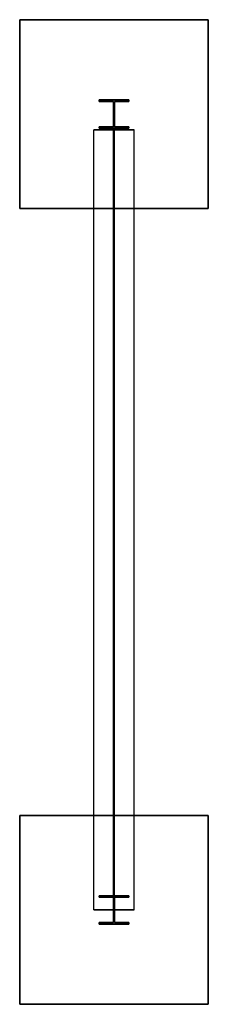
# Model space of a CAD drawing. Header units: millimetres. Extents: x -700 to 700, y 5200 to 12500.
import ezdxf

# ---------------------------------------------------------------- set-up
doc = ezdxf.new("R2010")
doc.units = ezdxf.units.MM
for name, color, linetype in [('3', 7, 'Continuous'), ('7', 7, 'Continuous'), ('8', 7, 'Continuous')]:
    doc.layers.add(name, color=color, linetype=linetype)

msp = doc.modelspace()

# ---------------------------------------------------------------- linework, layer by layer
at = {"layer": '3', "color": 91}
for points in [[(150, 5900, 7200), (-150, 5900, 7200), (-150, 11682.5, 7200), (150, 11682.5, 7200)], [(-150, 5900, 7200), (-150, 5900, 7186), (-150, 11682.5, 7186), (-150, 11682.5, 7200)], [(-150, 5900, 7186), (-4.25, 5900, 7186), (-4.25, 11682.5, 7186), (-150, 11682.5, 7186)], [(-4.25, 5900, 6924), (-150, 5900, 6924), (-150, 11682.5, 6924), (-4.25, 11682.5, 6924)], [(-150, 5900, 6924), (-150, 5900, 6910), (-150, 11682.5, 6910), (-150, 11682.5, 6924)], [(-150, 5900, 6910), (150, 5900, 6910), (150, 11682.5, 6910), (-150, 11682.5, 6910)], [(150, 11682.5, 6910), (150, 11682.5, 6924), (4.25, 11682.5, 6924), (4.25, 11682.5, 7186), (150, 11682.5, 7186), (150, 11682.5, 7200), (-150, 11682.5, 7200), (-150, 11682.5, 7186), (-4.25, 11682.5, 7186), (-4.25, 11682.5, 6924), (-150, 11682.5, 6924), (-150, 11682.5, 6910)], [(-4.25, 5900, 7186), (-4.25, 5900, 6924), (-4.25, 11682.5, 6924), (-4.25, 11682.5, 7186)], [(150, 5900, 6924), (4.25, 5900, 6924), (4.25, 11682.5, 6924), (150, 11682.5, 6924)], [(4.25, 5900, 6924), (4.25, 5900, 7186), (4.25, 11682.5, 7186), (4.25, 11682.5, 6924)], [(4.25, 5900, 7186), (150, 5900, 7186), (150, 11682.5, 7186), (4.25, 11682.5, 7186)], [(150, 5900, 6910), (150, 5900, 6924), (150, 11682.5, 6924), (150, 11682.5, 6910)], [(150, 5900, 7186), (150, 5900, 7200), (150, 11682.5, 7200), (150, 11682.5, 7186)], [(150, 5900, 6924), (150, 5900, 6910), (-150, 5900, 6910), (-150, 5900, 6924), (-4.25, 5900, 6924), (-4.25, 5900, 7186), (-150, 5900, 7186), (-150, 5900, 7200), (150, 5900, 7200), (150, 5900, 7186), (4.25, 5900, 7186), (4.25, 5900, 6924)]]:
    msp.add_polyline3d(points, dxfattribs=at)
at = {"layer": '7', "color": 6}
for points in [[(-110, 11894, 0), (-110, 11905, 0), (-110, 11905, 7200), (-110, 11894, 7200)], [(-110, 11905, 0), (110, 11905, 0), (110, 11905, 7200), (-110, 11905, 7200)], [(-110, 11706, 0), (-110, 11695, 0), (110, 11695, 0), (110, 11706, 0), (3.5, 11706, 0), (3.5, 11894, 0), (110, 11894, 0), (110, 11905, 0), (-110, 11905, 0), (-110, 11894, 0), (-3.5, 11894, 0), (-3.5, 11706, 0)], [(-110, 11695, 7200), (-110, 11706, 7200), (-3.5, 11706, 7200), (-3.5, 11894, 7200), (-110, 11894, 7200), (-110, 11905, 7200), (110, 11905, 7200), (110, 11894, 7200), (3.5, 11894, 7200), (3.5, 11706, 7200), (110, 11706, 7200), (110, 11695, 7200)], [(110, 11905, 0), (110, 11894, 0), (110, 11894, 7200), (110, 11905, 7200)], [(-3.5, 11894, 0), (-110, 11894, 0), (-110, 11894, 7200), (-3.5, 11894, 7200)], [(-3.5, 11706, 0), (-3.5, 11894, 0), (-3.5, 11894, 7200), (-3.5, 11706, 7200)], [(110, 11894, 0), (3.5, 11894, 0), (3.5, 11894, 7200), (110, 11894, 7200)], [(3.5, 11894, 0), (3.5, 11706, 0), (3.5, 11706, 7200), (3.5, 11894, 7200)], [(-110, 11695, 0), (-110, 11706, 0), (-110, 11706, 7200), (-110, 11695, 7200)], [(-110, 11706, 0), (-3.5, 11706, 0), (-3.5, 11706, 7200), (-110, 11706, 7200)], [(110, 11695, 0), (-110, 11695, 0), (-110, 11695, 7200), (110, 11695, 7200)], [(3.5, 11706, 0), (110, 11706, 0), (110, 11706, 7200), (3.5, 11706, 7200)], [(110, 11706, 0), (110, 11695, 0), (110, 11695, 7200), (110, 11706, 7200)], [(110, 6005, 7200), (-110, 6005, 7200), (-110, 6005, 0), (110, 6005, 0)], [(-110, 6005, 7200), (-110, 5994, 7200), (-110, 5994, 0), (-110, 6005, 0)], [(110, 5806, 7200), (110, 5795, 7200), (-110, 5795, 7200), (-110, 5806, 7200), (-3.5, 5806, 7200), (-3.5, 5994, 7200), (-110, 5994, 7200), (-110, 6005, 7200), (110, 6005, 7200), (110, 5994, 7200), (3.5, 5994, 7200), (3.5, 5806, 7200)], [(110, 5795, 0), (110, 5806, 0), (3.5, 5806, 0), (3.5, 5994, 0), (110, 5994, 0), (110, 6005, 0), (-110, 6005, 0), (-110, 5994, 0), (-3.5, 5994, 0), (-3.5, 5806, 0), (-110, 5806, 0), (-110, 5795, 0)], [(-110, 5994, 7200), (-3.5, 5994, 7200), (-3.5, 5994, 0), (-110, 5994, 0)], [(-3.5, 5994, 7200), (-3.5, 5806, 7200), (-3.5, 5806, 0), (-3.5, 5994, 0)], [(3.5, 5806, 7200), (3.5, 5994, 7200), (3.5, 5994, 0), (3.5, 5806, 0)], [(3.5, 5994, 7200), (110, 5994, 7200), (110, 5994, 0), (3.5, 5994, 0)], [(110, 5994, 7200), (110, 6005, 7200), (110, 6005, 0), (110, 5994, 0)], [(-3.5, 5806, 7200), (-110, 5806, 7200), (-110, 5806, 0), (-3.5, 5806, 0)], [(-110, 5806, 7200), (-110, 5795, 7200), (-110, 5795, 0), (-110, 5806, 0)], [(-110, 5795, 7200), (110, 5795, 7200), (110, 5795, 0), (-110, 5795, 0)], [(110, 5806, 7200), (3.5, 5806, 7200), (3.5, 5806, 0), (110, 5806, 0)], [(110, 5795, 7200), (110, 5806, 7200), (110, 5806, 0), (110, 5795, 0)]]:
    msp.add_polyline3d(points, dxfattribs=at)
at = {"layer": '8', "color": 253}
for points in [[(700, 12500, 0), (-700, 12500, 0), (-700, 12500, -500), (700, 12500, -500)], [(-700, 12500, 0), (-700, 11100, 0), (-700, 11100, -500), (-700, 12500, -500)], [(700, 12500, 0), (700, 11100, 0), (-700, 11100, 0), (-700, 12500, 0)], [(700, 11100, -500), (700, 12500, -500), (-700, 12500, -500), (-700, 11100, -500)], [(700, 11100, 0), (700, 12500, 0), (700, 12500, -500), (700, 11100, -500)], [(-700, 11100, 0), (700, 11100, 0), (700, 11100, -500), (-700, 11100, -500)], [(700, 6600, 0), (-700, 6600, 0), (-700, 6600, -500), (700, 6600, -500)], [(-700, 6600, 0), (-700, 5200, 0), (-700, 5200, -500), (-700, 6600, -500)], [(700, 6600, 0), (700, 5200, 0), (-700, 5200, 0), (-700, 6600, 0)], [(700, 5200, -500), (700, 6600, -500), (-700, 6600, -500), (-700, 5200, -500)], [(700, 5200, 0), (700, 6600, 0), (700, 6600, -500), (700, 5200, -500)], [(-700, 5200, 0), (700, 5200, 0), (700, 5200, -500), (-700, 5200, -500)]]:
    msp.add_polyline3d(points, dxfattribs=at)

doc.saveas('drawing.dxf')
